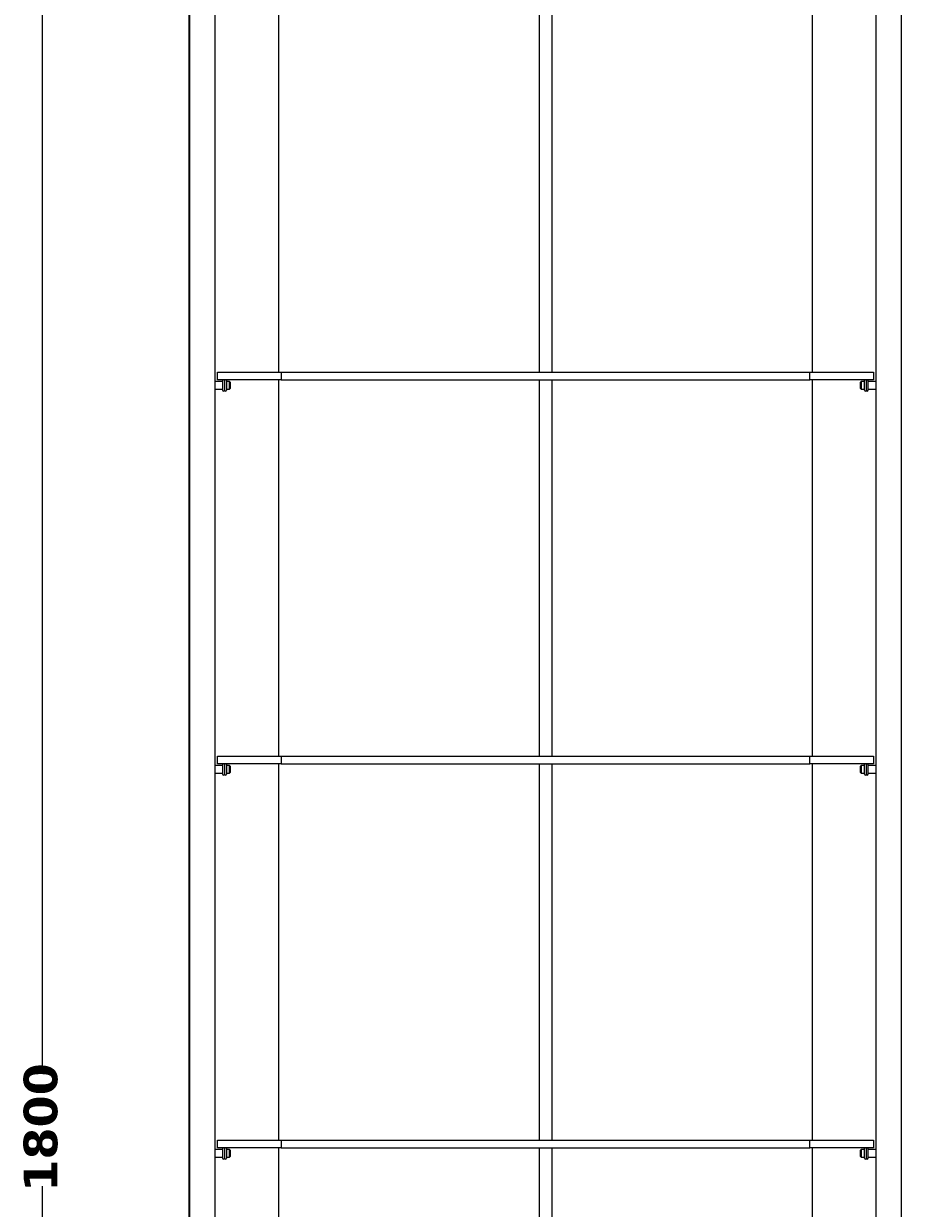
# Model space of a CAD drawing. Header units: millimetres. Extents: x 10 to 196, y -4 to 297.
# Tile 10 of 12: x 38 to 87, y 163 to 229. Entities that reach past the tile are written whole.
import ezdxf

# ---------------------------------------------------------------- set-up
doc = ezdxf.new("R2010")
doc.units = ezdxf.units.MM
doc.header["$MEASUREMENT"] = 0
doc.layers.get('0').update_dxf_attribs({"lineweight": 0})
doc.layers.add('Quote', color=7, linetype='Continuous', lineweight=0)

# ---------------------------------------------------------------- blocks, each defined once
blk = doc.blocks.new('Block_4')
at = {"layer": 'Quote', "color": 7, "lineweight": 9}
for p, q in [((39.396, 231.143), (39.396, 170.625)), ((39.396, 164.168), (39.396, 103.469))]:
    blk.add_line(p, q, dxfattribs=at)
at = {"layer": 'Quote', "insert": (40.283, 163.855), "char_height": 0.2, "attachment_point": 7, "rotation": 90}
blk.add_mtext('\\C7;\\FVerdana Bold|b1|i0|c1;\\H1.877896;\\W1.000000;1800', dxfattribs=at)

msp = doc.modelspace()

# ---------------------------------------------------------------- linework, layer by layer
at = {"color": 7, "lineweight": 35}
msp.add_line((47.63, 103.469), (47.63, 231.143), dxfattribs=at)
at = {"color": 7, "lineweight": 25}
for p, q in [((47.63, 231.143), (47.63, 146.027)), ((49.048, 231.143), (49.048, 146.027)), ((67.135, 231.143), (67.135, 209.581)), ((67.845, 231.143), (67.845, 209.581)), ((85.932, 231.143), (85.932, 146.027)), ((87.351, 231.143), (87.351, 146.027)), ((49.19, 209.581), (52.737, 209.581)), ((49.19, 209.155), (49.19, 209.581)), ((52.737, 209.581), (82.244, 209.581)), ((52.737, 209.581), (52.737, 209.155)), ((82.244, 209.581), (85.79, 209.581)), ((82.244, 209.155), (82.244, 209.581)), ((85.79, 209.581), (85.79, 209.155)), ((49.474, 209.049), (49.048, 209.049)), ((52.737, 209.155), (49.19, 209.155)), ((49.474, 209.102), (49.474, 208.57)), ((49.58, 209.102), (49.58, 208.57)), ((49.687, 209.102), (49.687, 208.57)), ((49.864, 209.049), (49.687, 209.049)), ((49.864, 208.623), (49.864, 209.049)), ((49.899, 209.013), (49.864, 209.049)), ((49.899, 209.013), (49.899, 208.659)), ((52.737, 209.155), (82.244, 209.155)), ((67.135, 209.155), (67.135, 188.16)), ((67.845, 209.155), (67.845, 188.16)), ((85.79, 209.155), (82.244, 209.155)), ((85.116, 209.049), (85.081, 209.013)), ((85.081, 208.659), (85.081, 209.013)), ((85.116, 209.049), (85.116, 208.623)), ((85.294, 209.049), (85.116, 209.049)), ((85.294, 208.57), (85.294, 209.102)), ((85.4, 208.57), (85.4, 209.102)), ((85.506, 208.57), (85.506, 209.102)), ((85.932, 209.049), (85.506, 209.049)), ((49.048, 208.623), (49.474, 208.623)), ((49.687, 208.623), (49.864, 208.623)), ((49.864, 208.623), (49.899, 208.659)), ((85.081, 208.659), (85.116, 208.623)), ((85.116, 208.623), (85.294, 208.623)), ((85.506, 208.623), (85.932, 208.623)), ((49.19, 188.16), (52.737, 188.16)), ((49.19, 187.734), (49.19, 188.16)), ((52.737, 187.734), (49.19, 187.734)), ((49.474, 187.681), (49.474, 187.149)), ((49.58, 187.681), (49.58, 187.149)), ((49.687, 187.681), (49.687, 187.149)), ((52.737, 188.16), (82.244, 188.16)), ((52.737, 188.16), (52.737, 187.734)), ((52.737, 187.734), (82.244, 187.734)), ((67.135, 187.734), (67.135, 166.739)), ((67.845, 187.734), (67.845, 166.739)), ((82.244, 188.16), (85.79, 188.16)), ((82.244, 187.734), (82.244, 188.16)), ((85.79, 187.734), (82.244, 187.734)), ((85.294, 187.149), (85.294, 187.681)), ((85.4, 187.149), (85.4, 187.681)), ((85.506, 187.149), (85.506, 187.681)), ((85.79, 188.16), (85.79, 187.734)), ((49.474, 187.628), (49.048, 187.628)), ((49.048, 187.202), (49.474, 187.202)), ((49.864, 187.628), (49.687, 187.628)), ((49.687, 187.202), (49.864, 187.202)), ((49.864, 187.202), (49.864, 187.628)), ((49.899, 187.592), (49.864, 187.628)), ((49.864, 187.202), (49.899, 187.238)), ((49.899, 187.592), (49.899, 187.238)), ((85.116, 187.628), (85.081, 187.592)), ((85.081, 187.238), (85.081, 187.592)), ((85.081, 187.238), (85.116, 187.202)), ((85.116, 187.628), (85.116, 187.202)), ((85.294, 187.628), (85.116, 187.628)), ((85.116, 187.202), (85.294, 187.202)), ((85.932, 187.628), (85.506, 187.628)), ((85.506, 187.202), (85.932, 187.202)), ((49.19, 166.739), (52.737, 166.739)), ((49.19, 166.313), (49.19, 166.739)), ((52.737, 166.739), (82.244, 166.739)), ((52.737, 166.739), (52.737, 166.313)), ((82.244, 166.739), (85.79, 166.739)), ((82.244, 166.313), (82.244, 166.739)), ((85.79, 166.739), (85.79, 166.313)), ((49.474, 166.207), (49.048, 166.207)), ((52.737, 166.313), (49.19, 166.313)), ((49.474, 166.26), (49.474, 165.728)), ((49.58, 166.26), (49.58, 165.728)), ((49.687, 166.26), (49.687, 165.728)), ((49.864, 166.207), (49.687, 166.207)), ((49.864, 165.781), (49.864, 166.207)), ((49.899, 166.171), (49.864, 166.207)), ((49.899, 166.171), (49.899, 165.817)), ((52.737, 166.313), (82.244, 166.313)), ((67.135, 166.313), (67.135, 146.027)), ((67.845, 166.313), (67.845, 146.027)), ((85.79, 166.313), (82.244, 166.313)), ((85.116, 166.207), (85.081, 166.171)), ((85.081, 165.817), (85.081, 166.171)), ((85.116, 166.207), (85.116, 165.781)), ((85.294, 166.207), (85.116, 166.207)), ((85.294, 165.728), (85.294, 166.26)), ((85.4, 165.728), (85.4, 166.26)), ((85.506, 165.728), (85.506, 166.26)), ((85.932, 166.207), (85.506, 166.207)), ((49.048, 165.781), (49.474, 165.781)), ((49.687, 165.781), (49.864, 165.781)), ((49.864, 165.781), (49.899, 165.817)), ((85.081, 165.817), (85.116, 165.781)), ((85.116, 165.781), (85.294, 165.781)), ((85.506, 165.781), (85.932, 165.781))]:
    msp.add_line(p, q, dxfattribs=at)
at = {"color": 251, "lineweight": 25}
for p, q in [((52.595, 231.143), (52.595, 209.581)), ((82.385, 209.581), (82.385, 231.143)), ((52.595, 209.155), (52.595, 188.16)), ((82.385, 188.16), (82.385, 209.155)), ((52.595, 187.734), (52.595, 166.739)), ((82.385, 166.739), (82.385, 187.734)), ((52.595, 166.313), (52.595, 146.027)), ((82.385, 146.027), (82.385, 166.313))]:
    msp.add_line(p, q, dxfattribs=at)
at = {"color": 7, "lineweight": 25}
for points in [[(49.58, 209.102), (49.58, 209.131), (49.556, 209.155), (49.527, 209.155), (49.498, 209.155), (49.474, 209.131), (49.474, 209.102)], [(49.687, 209.102), (49.687, 209.131), (49.663, 209.155), (49.633, 209.155), (49.604, 209.155), (49.58, 209.131), (49.58, 209.102)], [(85.4, 209.102), (85.4, 209.131), (85.376, 209.155), (85.347, 209.155), (85.317, 209.155), (85.294, 209.131), (85.294, 209.102)], [(85.506, 209.102), (85.506, 209.131), (85.482, 209.155), (85.453, 209.155), (85.424, 209.155), (85.4, 209.131), (85.4, 209.102)], [(49.474, 208.57), (49.474, 208.541), (49.498, 208.517), (49.527, 208.517), (49.556, 208.517), (49.58, 208.541), (49.58, 208.57)], [(49.58, 208.57), (49.58, 208.541), (49.604, 208.517), (49.633, 208.517), (49.663, 208.517), (49.687, 208.541), (49.687, 208.57)], [(85.294, 208.57), (85.294, 208.541), (85.317, 208.517), (85.347, 208.517), (85.376, 208.517), (85.4, 208.541), (85.4, 208.57)], [(85.4, 208.57), (85.4, 208.541), (85.424, 208.517), (85.453, 208.517), (85.482, 208.517), (85.506, 208.541), (85.506, 208.57)], [(49.58, 187.681), (49.58, 187.71), (49.556, 187.734), (49.527, 187.734), (49.498, 187.734), (49.474, 187.71), (49.474, 187.681)], [(49.687, 187.681), (49.687, 187.71), (49.663, 187.734), (49.633, 187.734), (49.604, 187.734), (49.58, 187.71), (49.58, 187.681)], [(85.4, 187.681), (85.4, 187.71), (85.376, 187.734), (85.347, 187.734), (85.317, 187.734), (85.294, 187.71), (85.294, 187.681)], [(85.506, 187.681), (85.506, 187.71), (85.482, 187.734), (85.453, 187.734), (85.424, 187.734), (85.4, 187.71), (85.4, 187.681)], [(49.474, 187.149), (49.474, 187.12), (49.498, 187.096), (49.527, 187.096), (49.556, 187.096), (49.58, 187.12), (49.58, 187.149)], [(49.58, 187.149), (49.58, 187.12), (49.604, 187.096), (49.633, 187.096), (49.663, 187.096), (49.687, 187.12), (49.687, 187.149)], [(85.294, 187.149), (85.294, 187.12), (85.317, 187.096), (85.347, 187.096), (85.376, 187.096), (85.4, 187.12), (85.4, 187.149)], [(85.4, 187.149), (85.4, 187.12), (85.424, 187.096), (85.453, 187.096), (85.482, 187.096), (85.506, 187.12), (85.506, 187.149)], [(49.58, 166.26), (49.58, 166.289), (49.556, 166.313), (49.527, 166.313), (49.498, 166.313), (49.474, 166.289), (49.474, 166.26)], [(49.687, 166.26), (49.687, 166.289), (49.663, 166.313), (49.633, 166.313), (49.604, 166.313), (49.58, 166.289), (49.58, 166.26)], [(85.4, 166.26), (85.4, 166.289), (85.376, 166.313), (85.347, 166.313), (85.317, 166.313), (85.294, 166.289), (85.294, 166.26)], [(85.506, 166.26), (85.506, 166.289), (85.482, 166.313), (85.453, 166.313), (85.424, 166.313), (85.4, 166.289), (85.4, 166.26)], [(49.474, 165.728), (49.474, 165.699), (49.498, 165.675), (49.527, 165.675), (49.556, 165.675), (49.58, 165.699), (49.58, 165.728)], [(49.58, 165.728), (49.58, 165.699), (49.604, 165.675), (49.633, 165.675), (49.663, 165.675), (49.687, 165.699), (49.687, 165.728)], [(85.294, 165.728), (85.294, 165.699), (85.317, 165.675), (85.347, 165.675), (85.376, 165.675), (85.4, 165.699), (85.4, 165.728)], [(85.4, 165.728), (85.4, 165.699), (85.424, 165.675), (85.453, 165.675), (85.482, 165.675), (85.506, 165.699), (85.506, 165.728)]]:
    msp.add_open_spline(points, degree=3, knots=[0, 0, 0, 0, 1, 1, 1, 2, 2, 2, 2], dxfattribs=at)

# ---------------------------------------------------------------- block references
at = {"layer": 'Quote'}
msp.add_blockref('Block_4', (0, 0), dxfattribs=at)

doc.saveas('drawing.dxf')
